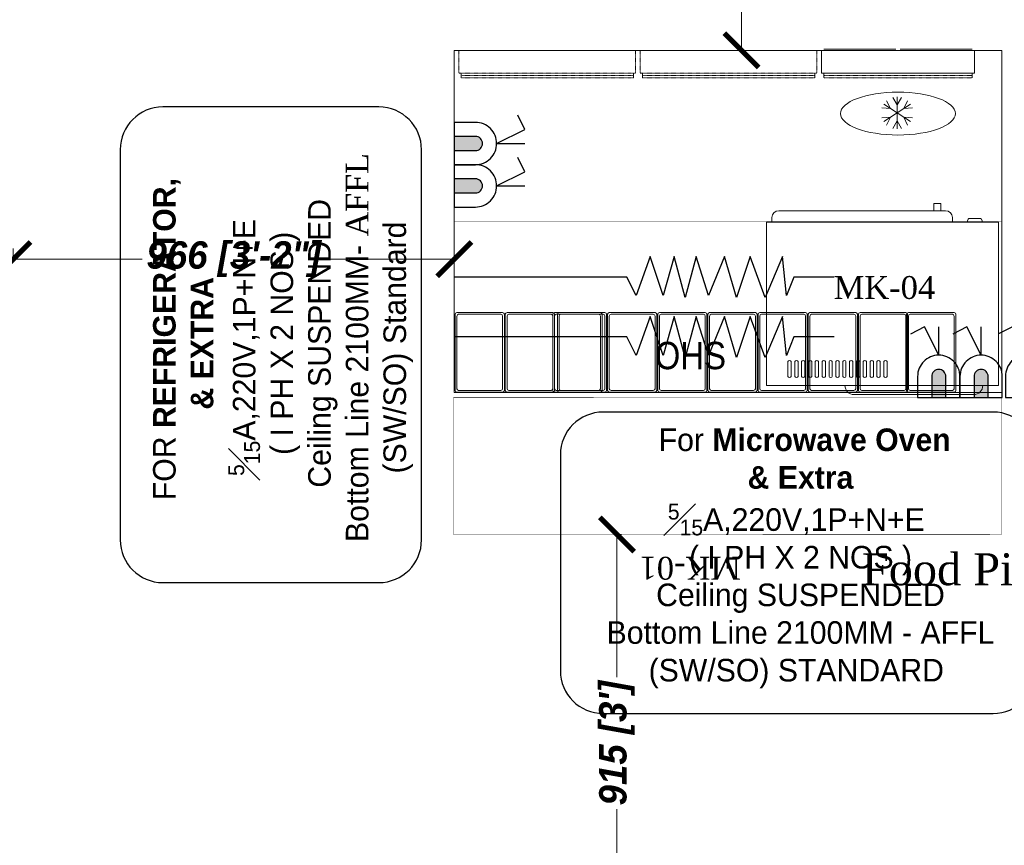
# Model space of a CAD drawing. Header units: millimetres. Extents: x 1277566 to 1493426, y 1039116 to 1145896.
# Tile 89 of 151: x 1371643 to 1373801, y 1134763 to 1136573. Entities that reach past the tile are written whole.
import ezdxf

# ---------------------------------------------------------------- set-up
doc = ezdxf.new("R2010")
doc.units = ezdxf.units.MM
doc.header["$PDMODE"] = 67
doc.linetypes.add('DASHED2', pattern=[0.375, 0.25, -0.125])
for name, color, linetype, lineweight in [('A - TEXT', 7, 'Continuous', 13), ('CKD Dimensions', 3, 'Continuous', 0), ('L1', 171, 'Continuous', 13), ('L4', 7, 'Continuous', 25), ('L5', 7, 'Continuous', 25), ('L6', 252, 'Continuous', 13), ('L7', 252, 'Continuous', 0)]:
    doc.layers.add(name, color=color, linetype=linetype, lineweight=lineweight)
doc.layers.add('Equipment', color=7, linetype='Continuous', lineweight=9, true_color=0xcc6600)
doc.layers.add('Equipment Name', color=8, linetype='Continuous')
doc.layers.add('MAIN KITCHEN', color=7, linetype='Continuous')
doc.styles.add('CKD_Dimension Text', font='BOOKOS.TTF')
doc.styles.add('STYLE1', font='GOTHIC.TTF', dxfattribs={"width": 0.9})
doc.styles.add('style12', font='BOOKOSI.TTF')
doc.styles.add('text', font='GOTHICBI.TTF')
doc.dimstyles.new('CKD 6', dxfattribs={"dimtxt": 90, "dimasz": 75, "dimexe": 0, "dimexo": 6, "dimgap": 7.5, "dimtad": 0, "dimdec": 0, "dimzin": 1, "dimdsep": 46, "dimtxsty": 'text', "dimblk": 'ARCHTICK', "dimcen": 54, "dimdle": 0.0015, "dimclrd": 256, "dimclre": 256, "dimclrt": 256, "dimazin": 0, "dimtfac": 1, "dimtdec": 0, "dimtix": 1, "dimtmove": 0, "dimatfit": 3, "dimfxl": 1, "dimlwd": -1, "dimlwe": -1, "dimarcsym": 0})

# ---------------------------------------------------------------- blocks, each defined once
blk = doc.blocks.new('A$C08566EE6')
at = {"layer": 'Equipment'}
for p, q in [((126.2, 404), (126.2, 419)), ((141.5, 419), (126.2, 419)), ((141.5, 419), (141.5, 404)), ((481.1, 403), (115.6, 403)), ((126.2, 403), (126.2, 404)), ((141.5, 403), (141.5, 404)), ((0, 378), (10, 378)), ((0, 378), (0, 20)), ((10, 378), (498, 378)), ((35.7, 378), (35.7, 381)), ((40.7, 386), (62.5, 386)), ((67.5, 378), (67.5, 381)), ((100.6, 379), (100.6, 388)), ((100.6, 379), (496.1, 379)), ((127.3, 378), (127.3, 379)), ((469.4, 378), (469.4, 379)), ((496.1, 379), (496.1, 388)), ((498, 378), (508, 378)), ((508, 20), (508, 378)), ((243.9, 39.8), (243.9, 72.5)), ((251.1, 72.5), (251.1, 39.8)), ((258.9, 39.8), (258.9, 72.5)), ((266.1, 72.5), (266.1, 39.8)), ((273.9, 39.8), (273.9, 72.5)), ((281.1, 72.5), (281.1, 39.8)), ((288.9, 39.8), (288.9, 72.5)), ((296.1, 72.5), (296.1, 39.8)), ((303.9, 39.8), (303.9, 72.5)), ((311.1, 72.5), (311.1, 39.8)), ((318.9, 39.8), (318.9, 72.5)), ((326.1, 72.5), (326.1, 39.8)), ((333.9, 39.8), (333.9, 72.5)), ((341.1, 72.5), (341.1, 39.8)), ((348.9, 39.8), (348.9, 72.5)), ((356.1, 72.5), (356.1, 39.8)), ((363.9, 39.8), (363.9, 72.5)), ((371.1, 72.5), (371.1, 39.8)), ((378.9, 39.8), (378.9, 72.5)), ((386.1, 72.5), (386.1, 39.8)), ((393.9, 39.8), (393.9, 72.5)), ((401.1, 72.5), (401.1, 39.8)), ((408.9, 39.8), (408.9, 72.5)), ((416.1, 72.5), (416.1, 39.8)), ((423.9, 39.8), (423.9, 72.5)), ((431.1, 72.5), (431.1, 39.8)), ((438.9, 39.8), (438.9, 72.5)), ((446.1, 72.5), (446.1, 39.8)), ((453.9, 39.8), (453.9, 72.5)), ((461.1, 72.5), (461.1, 39.8)), ((10, 20), (0, 20)), ((498, 20), (10, 20)), ((508, 20), (498, 20)), ((54, 0), (316.1, 0))]:
    blk.add_line(p, q, dxfattribs=at)
for centre, radius, start, end in [((115.6, 388), 15, 90, 180), ((481.1, 388), 15, 0, 90), ((40.7, 381), 5, 90, 180), ((62.5, 381), 5, 0, 90), ((247.5, 71.2), 3.83, 19.6898, 160.3102), ((262.5, 71.2), 3.83, 19.6898, 160.3102), ((277.5, 71.2), 3.83, 19.6898, 160.3102), ((292.5, 71.2), 3.83, 19.6898, 160.3102), ((307.5, 71.2), 3.83, 19.6898, 160.3102), ((322.5, 71.2), 3.83, 19.6898, 160.3102), ((337.5, 71.2), 3.83, 19.6898, 160.3102), ((352.5, 71.2), 3.83, 19.6898, 160.3102), ((367.5, 71.2), 3.83, 19.6898, 160.3102), ((382.5, 71.2), 3.83, 19.6898, 160.3102), ((397.5, 71.2), 3.83, 19.6898, 160.3102), ((412.5, 71.2), 3.83, 19.6898, 160.3102), ((427.5, 71.2), 3.83, 19.6898, 160.3102), ((442.5, 71.2), 3.83, 19.6898, 160.3102), ((457.5, 71.2), 3.83, 19.6898, 160.3102), ((247.5, 41), 3.8, 198.7415, 341.2585), ((262.5, 41), 3.8, 198.7415, 341.2585), ((277.5, 41), 3.8, 198.7415, 341.2585), ((292.5, 41), 3.8, 198.7415, 341.2585), ((307.5, 41), 3.8, 198.7415, 341.2585), ((322.5, 41), 3.8, 198.7415, 341.2585), ((337.5, 41), 3.8, 198.7415, 341.2585), ((352.5, 41), 3.8, 198.7415, 341.2585), ((367.5, 41), 3.8, 198.7415, 341.2585), ((382.5, 41), 3.8, 198.7415, 341.2585), ((397.5, 41), 3.8, 198.7415, 341.2585), ((412.5, 41), 3.8, 198.7415, 341.2585), ((427.5, 41), 3.8, 198.7415, 341.2585), ((442.5, 41), 3.8, 198.7415, 341.2585), ((457.5, 41), 3.8, 198.7415, 341.2585), ((54, 20), 20, 180, 270), ((316.1, 20), 20, 270, 0)]:
    blk.add_arc(centre, radius, start, end, dxfattribs=at)
blk = doc.blocks.new('_ARCHTICK')
at = {"color": 0, "linetype": 'ByBlock', "const_width": 0.15}
blk.add_lwpolyline([(-0.5, -0.5), (0.5, 0.5)], dxfattribs=at)
blk = doc.blocks.new('*D161')
at = {"layer": 'CKD Dimensions', "transparency": 16777216}
for p, q in [((1373207.5, 1137424.7), (1373224.6, 1137424.7)), ((1373207.5, 1136505.6), (1373224.6, 1136505.6))]:
    blk.add_line(p, q, dxfattribs=at)
at = {"layer": 'CKD Dimensions', "color": 30, "transparency": 16777216}
for p, q in [((1373224.6, 1137424.7), (1373224.6, 1137109.7)), ((1373224.6, 1136505.6), (1373224.6, 1136820.7))]:
    blk.add_line(p, q, dxfattribs=at)
at = {"layer": 'Defpoints', "color": 0, "transparency": 16777216}
for p in [(1373201.5, 1137424.7, -711.9), (1373224.6, 1137424.7), (1373201.5, 1136505.6)]:
    blk.add_point(p, dxfattribs=at)
at = {"layer": 'CKD Dimensions', "color": 30, "transparency": 16777216, "xscale": 75, "yscale": 75, "zscale": 75}
for p, rotation in [((1373224.6, 1137424.7), 90), ((1373224.6, 1136505.6), 270)]:
    blk.add_blockref('_ARCHTICK', p, dxfattribs=dict(at, rotation=rotation))
at = {"layer": 'CKD Dimensions', "transparency": 16777216, "insert": (1373224.6, 1136965.2), "char_height": 60, "attachment_point": 5, "rotation": 90, "style": 'text'}
blk.add_mtext("919 [3']", dxfattribs=at)
blk = doc.blocks.new('*D162')
at = {"layer": 'CKD Dimensions', "transparency": 16777216}
for p, q in [((1371628.7, 1136071.2), (1371628.7, 1136048.1)), ((1372595.2, 1136071.2), (1372595.2, 1136048.1))]:
    blk.add_line(p, q, dxfattribs=at)
at = {"layer": 'CKD Dimensions', "color": 30, "transparency": 16777216}
for p, q in [((1371628.7, 1136048.1), (1371911.5, 1136048.1)), ((1372595.2, 1136048.1), (1372312.4, 1136048.1))]:
    blk.add_line(p, q, dxfattribs=at)
at = {"layer": 'Defpoints', "color": 0, "transparency": 16777216}
for p in [(1371628.7, 1136077.2), (1372595.2, 1136077.2), (1372595.2, 1136048.1)]:
    blk.add_point(p, dxfattribs=at)
at = {"layer": 'CKD Dimensions', "color": 30, "transparency": 16777216, "xscale": 75, "yscale": 75, "zscale": 75, "rotation": 180}
blk.add_blockref('_ARCHTICK', (1371628.7, 1136048.1), dxfattribs=at)
at = {"layer": 'CKD Dimensions', "color": 30, "transparency": 16777216, "xscale": 75, "yscale": 75, "zscale": 75}
blk.add_blockref('_ARCHTICK', (1372595.2, 1136048.1), dxfattribs=at)
at = {"layer": 'CKD Dimensions', "transparency": 16777216, "insert": (1372112, 1136048.1), "char_height": 60, "attachment_point": 5, "style": 'text'}
blk.add_mtext('966 [3\'-2"]', dxfattribs=at)
blk = doc.blocks.new('*D164')
at = {"layer": 'CKD Dimensions', "transparency": 16777216}
for p, q in [((1372961.7, 1135444.6), (1372951.8, 1135444.6)), ((1372962.2, 1134530.1), (1372951.8, 1134530.1))]:
    blk.add_line(p, q, dxfattribs=at)
at = {"layer": 'CKD Dimensions', "color": 30, "transparency": 16777216}
for p, q in [((1372951.8, 1135444.6), (1372951.8, 1135131.9)), ((1372951.8, 1134530.1), (1372951.8, 1134842.8))]:
    blk.add_line(p, q, dxfattribs=at)
at = {"layer": 'Defpoints', "color": 0, "transparency": 16777216}
for p in [(1372951.8, 1135444.6), (1372967.7, 1135444.6), (1372968.2, 1134530.1)]:
    blk.add_point(p, dxfattribs=at)
at = {"layer": 'CKD Dimensions', "color": 30, "transparency": 16777216, "xscale": 75, "yscale": 75, "zscale": 75}
for p, rotation in [((1372951.8, 1135444.6), 90), ((1372951.8, 1134530.1), 270)]:
    blk.add_blockref('_ARCHTICK', p, dxfattribs=dict(at, rotation=rotation))
at = {"layer": 'CKD Dimensions', "transparency": 16777216, "insert": (1372951.8, 1134987.4), "char_height": 60, "attachment_point": 5, "rotation": 90, "style": 'text'}
blk.add_mtext("915 [3']", dxfattribs=at)
blk = doc.blocks.new('A$C41F15E28')
at = {"layer": 'L4'}
blk.add_hatch(color=7, dxfattribs=at).paths.add_polyline_path([(15.5, 0), (-15.5, 0), (-15.5, -46.4, 0.414214), (0, -61.9, 0.414214), (15.5, -46.4)])
at = {"layer": 'L4', "color": 7}
for p, q in [((0, -92.9), (-31, -154.8)), ((0, -92.9), (0, -154.8)), ((-31, -154.8), (-61.9, -139.3))]:
    blk.add_line(p, q, dxfattribs=at)
blk.add_lwpolyline([(-46.4, 0), (46.4, 0), (46.4, -46.4, -0.414214), (0, -92.9), (0, -92.9, -0.414214), (-46.4, -46.4), (-46.4, 0)], format="xyb", dxfattribs=at)
blk.add_lwpolyline([(-15.5, 0), (15.5, 0), (15.5, -46.4, -0.414214), (0, -61.9, -0.414214), (-15.5, -46.4)], format="xyb", close=True, dxfattribs=at)

msp = doc.modelspace()

# ---------------------------------------------------------------- linework, layer by layer
at = {"layer": 'Equipment', "elevation": 13372.1327}
for points in [[(1372597.1205, 1135760.312), (1372597.1205, 1135927.19, -0.414213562), (1372600.9305, 1135931), (1372701.2605, 1135931, -0.414213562), (1372705.0705, 1135927.19), (1372705.0705, 1135760.312, -0.414213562), (1372701.2605, 1135756.502), (1372600.9305, 1135756.502, -0.414213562)], [(1372597.1205, 1135760.312), (1372597.1205, 1135927.19, -0.414213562), (1372600.9305, 1135931), (1372701.2605, 1135931, -0.414213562), (1372705.0705, 1135927.19), (1372705.0705, 1135760.312, -0.414213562), (1372701.2605, 1135756.502), (1372600.9305, 1135756.502, -0.414213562)], [(1372600.9305, 1135764.122), (1372600.9305, 1135923.38, -0.414213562), (1372604.7405, 1135927.19), (1372697.4505, 1135927.19, -0.414213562), (1372701.2605, 1135923.38), (1372701.2605, 1135764.122, -0.414213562), (1372697.4505, 1135760.312), (1372604.7405, 1135760.312, -0.414213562)], [(1372600.9305, 1135764.122), (1372600.9305, 1135923.38, -0.414213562), (1372604.7405, 1135927.19), (1372697.4505, 1135927.19, -0.414213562), (1372701.2605, 1135923.38), (1372701.2605, 1135764.122, -0.414213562), (1372697.4505, 1135760.312), (1372604.7405, 1135760.312, -0.414213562)], [(1372707.0705, 1135760.312), (1372707.0705, 1135927.19, -0.414213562), (1372710.8805, 1135931), (1372811.2105, 1135931, -0.414213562), (1372815.0205, 1135927.19), (1372815.0205, 1135760.312, -0.414213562), (1372811.2105, 1135756.502), (1372710.8805, 1135756.502, -0.414213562)], [(1372707.0705, 1135760.312), (1372707.0705, 1135927.19, -0.414213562), (1372710.8805, 1135931), (1372811.2105, 1135931, -0.414213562), (1372815.0205, 1135927.19), (1372815.0205, 1135760.312, -0.414213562), (1372811.2105, 1135756.502), (1372710.8805, 1135756.502, -0.414213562)], [(1372710.8805, 1135764.122), (1372710.8805, 1135923.38, -0.414213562), (1372714.6905, 1135927.19), (1372807.4005, 1135927.19, -0.414213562), (1372811.2105, 1135923.38), (1372811.2105, 1135764.122, -0.414213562), (1372807.4005, 1135760.312), (1372714.6905, 1135760.312, -0.414213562)], [(1372710.8805, 1135764.122), (1372710.8805, 1135923.38, -0.414213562), (1372714.6905, 1135927.19), (1372807.4005, 1135927.19, -0.414213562), (1372811.2105, 1135923.38), (1372811.2105, 1135764.122, -0.414213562), (1372807.4005, 1135760.312), (1372714.6905, 1135760.312, -0.414213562)], [(1372811.2105, 1135760.312), (1372811.2105, 1135927.19, -0.414213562), (1372815.0205, 1135931), (1372915.3505, 1135931, -0.414213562), (1372919.1605, 1135927.19), (1372919.1605, 1135760.312, -0.414213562), (1372915.3505, 1135756.502), (1372815.0205, 1135756.502, -0.414213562)], [(1372811.2105, 1135760.312), (1372811.2105, 1135927.19, -0.414213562), (1372815.0205, 1135931), (1372915.3505, 1135931, -0.414213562), (1372919.1605, 1135927.19), (1372919.1605, 1135760.312, -0.414213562), (1372915.3505, 1135756.502), (1372815.0205, 1135756.502, -0.414213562)], [(1372815.0205, 1135764.122), (1372815.0205, 1135923.38, -0.414213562), (1372818.8305, 1135927.19), (1372911.5405, 1135927.19, -0.414213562), (1372915.3505, 1135923.38), (1372915.3505, 1135764.122, -0.414213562), (1372911.5405, 1135760.312), (1372818.8305, 1135760.312, -0.414213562)], [(1372815.0205, 1135764.122), (1372815.0205, 1135923.38, -0.414213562), (1372818.8305, 1135927.19), (1372911.5405, 1135927.19, -0.414213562), (1372915.3505, 1135923.38), (1372915.3505, 1135764.122, -0.414213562), (1372911.5405, 1135760.312), (1372818.8305, 1135760.312, -0.414213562)], [(1372929.1105, 1135760.312), (1372929.1105, 1135927.19, 0.414213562), (1372925.3005, 1135931), (1372824.9705, 1135931, 0.414213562), (1372821.1605, 1135927.19), (1372821.1605, 1135760.312, 0.414213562), (1372824.9705, 1135756.502), (1372925.3005, 1135756.502, 0.414213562)], [(1372929.1105, 1135760.312), (1372929.1105, 1135927.19, 0.414213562), (1372925.3005, 1135931), (1372824.9705, 1135931, 0.414213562), (1372821.1605, 1135927.19), (1372821.1605, 1135760.312, 0.414213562), (1372824.9705, 1135756.502), (1372925.3005, 1135756.502, 0.414213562)], [(1372925.3005, 1135764.122), (1372925.3005, 1135923.38, 0.414213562), (1372921.4905, 1135927.19), (1372828.7805, 1135927.19, 0.414213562), (1372824.9705, 1135923.38), (1372824.9705, 1135764.122, 0.414213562), (1372828.7805, 1135760.312), (1372921.4905, 1135760.312, 0.414213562)], [(1372925.3005, 1135764.122), (1372925.3005, 1135923.38, 0.414213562), (1372921.4905, 1135927.19), (1372828.7805, 1135927.19, 0.414213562), (1372824.9705, 1135923.38), (1372824.9705, 1135764.122, 0.414213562), (1372828.7805, 1135760.312), (1372921.4905, 1135760.312, 0.414213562)], [(1373039.0605, 1135760.312), (1373039.0605, 1135927.19, 0.414213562), (1373035.2505, 1135931), (1372934.9205, 1135931, 0.414213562), (1372931.1105, 1135927.19), (1372931.1105, 1135760.312, 0.414213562), (1372934.9205, 1135756.502), (1373035.2505, 1135756.502, 0.414213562)], [(1373039.0605, 1135760.312), (1373039.0605, 1135927.19, 0.414213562), (1373035.2505, 1135931), (1372934.9205, 1135931, 0.414213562), (1372931.1105, 1135927.19), (1372931.1105, 1135760.312, 0.414213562), (1372934.9205, 1135756.502), (1373035.2505, 1135756.502, 0.414213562)], [(1373035.2505, 1135764.122), (1373035.2505, 1135923.38, 0.414213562), (1373031.4405, 1135927.19), (1372938.7305, 1135927.19, 0.414213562), (1372934.9205, 1135923.38), (1372934.9205, 1135764.122, 0.414213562), (1372938.7305, 1135760.312), (1373031.4405, 1135760.312, 0.414213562)], [(1373035.2505, 1135764.122), (1373035.2505, 1135923.38, 0.414213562), (1373031.4405, 1135927.19), (1372938.7305, 1135927.19, 0.414213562), (1372934.9205, 1135923.38), (1372934.9205, 1135764.122, 0.414213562), (1372938.7305, 1135760.312), (1373031.4405, 1135760.312, 0.414213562)], [(1373149.0105, 1135760.312), (1373149.0105, 1135927.19, 0.414213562), (1373145.2005, 1135931), (1373044.8705, 1135931, 0.414213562), (1373041.0605, 1135927.19), (1373041.0605, 1135760.312, 0.414213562), (1373044.8705, 1135756.502), (1373145.2005, 1135756.502, 0.414213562)], [(1373149.0105, 1135760.312), (1373149.0105, 1135927.19, 0.414213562), (1373145.2005, 1135931), (1373044.8705, 1135931, 0.414213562), (1373041.0605, 1135927.19), (1373041.0605, 1135760.312, 0.414213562), (1373044.8705, 1135756.502), (1373145.2005, 1135756.502, 0.414213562)], [(1373145.2005, 1135764.122), (1373145.2005, 1135923.38, 0.414213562), (1373141.3905, 1135927.19), (1373048.6805, 1135927.19, 0.414213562), (1373044.8705, 1135923.38), (1373044.8705, 1135764.122, 0.414213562), (1373048.6805, 1135760.312), (1373141.3905, 1135760.312, 0.414213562)], [(1373145.2005, 1135764.122), (1373145.2005, 1135923.38, 0.414213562), (1373141.3905, 1135927.19), (1373048.6805, 1135927.19, 0.414213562), (1373044.8705, 1135923.38), (1373044.8705, 1135764.122, 0.414213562), (1373048.6805, 1135760.312), (1373141.3905, 1135760.312, 0.414213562)], [(1373258.9605, 1135760.312), (1373258.9605, 1135927.19, 0.414213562), (1373255.1505, 1135931), (1373154.8205, 1135931, 0.414213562), (1373151.0105, 1135927.19), (1373151.0105, 1135760.312, 0.414213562), (1373154.8205, 1135756.502), (1373255.1505, 1135756.502, 0.414213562)], [(1373258.9605, 1135760.312), (1373258.9605, 1135927.19, 0.414213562), (1373255.1505, 1135931), (1373154.8205, 1135931, 0.414213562), (1373151.0105, 1135927.19), (1373151.0105, 1135760.312, 0.414213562), (1373154.8205, 1135756.502), (1373255.1505, 1135756.502, 0.414213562)], [(1373255.1505, 1135764.122), (1373255.1505, 1135923.38, 0.414213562), (1373251.3405, 1135927.19), (1373158.6305, 1135927.19, 0.414213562), (1373154.8205, 1135923.38), (1373154.8205, 1135764.122, 0.414213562), (1373158.6305, 1135760.312), (1373251.3405, 1135760.312, 0.414213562)], [(1373255.1505, 1135764.122), (1373255.1505, 1135923.38, 0.414213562), (1373251.3405, 1135927.19), (1373158.6305, 1135927.19, 0.414213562), (1373154.8205, 1135923.38), (1373154.8205, 1135764.122, 0.414213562), (1373158.6305, 1135760.312), (1373251.3405, 1135760.312, 0.414213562)], [(1373260.9605, 1135760.312), (1373260.9605, 1135927.19, -0.414213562), (1373264.7705, 1135931), (1373365.1005, 1135931, -0.414213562), (1373368.9105, 1135927.19), (1373368.9105, 1135760.312, -0.414213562), (1373365.1005, 1135756.502), (1373264.7705, 1135756.502, -0.414213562)], [(1373260.9605, 1135760.312), (1373260.9605, 1135927.19, -0.414213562), (1373264.7705, 1135931), (1373365.1005, 1135931, -0.414213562), (1373368.9105, 1135927.19), (1373368.9105, 1135760.312, -0.414213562), (1373365.1005, 1135756.502), (1373264.7705, 1135756.502, -0.414213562)], [(1373264.7705, 1135764.122), (1373264.7705, 1135923.38, -0.414213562), (1373268.5805, 1135927.19), (1373361.2905, 1135927.19, -0.414213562), (1373365.1005, 1135923.38), (1373365.1005, 1135764.122, -0.414213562), (1373361.2905, 1135760.312), (1373268.5805, 1135760.312, -0.414213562)], [(1373264.7705, 1135764.122), (1373264.7705, 1135923.38, -0.414213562), (1373268.5805, 1135927.19), (1373361.2905, 1135927.19, -0.414213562), (1373365.1005, 1135923.38), (1373365.1005, 1135764.122, -0.414213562), (1373361.2905, 1135760.312), (1373268.5805, 1135760.312, -0.414213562)], [(1373370.9105, 1135760.312), (1373370.9105, 1135927.19, -0.414213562), (1373374.7205, 1135931), (1373475.0505, 1135931, -0.414213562), (1373478.8605, 1135927.19), (1373478.8605, 1135760.312, -0.414213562), (1373475.0505, 1135756.502), (1373374.7205, 1135756.502, -0.414213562)], [(1373370.9105, 1135760.312), (1373370.9105, 1135927.19, -0.414213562), (1373374.7205, 1135931), (1373475.0505, 1135931, -0.414213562), (1373478.8605, 1135927.19), (1373478.8605, 1135760.312, -0.414213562), (1373475.0505, 1135756.502), (1373374.7205, 1135756.502, -0.414213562)], [(1373374.7205, 1135764.122), (1373374.7205, 1135923.38, -0.414213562), (1373378.5305, 1135927.19), (1373471.2405, 1135927.19, -0.414213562), (1373475.0505, 1135923.38), (1373475.0505, 1135764.122, -0.414213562), (1373471.2405, 1135760.312), (1373378.5305, 1135760.312, -0.414213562)], [(1373374.7205, 1135764.122), (1373374.7205, 1135923.38, -0.414213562), (1373378.5305, 1135927.19), (1373471.2405, 1135927.19, -0.414213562), (1373475.0505, 1135923.38), (1373475.0505, 1135764.122, -0.414213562), (1373471.2405, 1135760.312), (1373378.5305, 1135760.312, -0.414213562)], [(1373480.8605, 1135760.312), (1373480.8605, 1135927.19, -0.414213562), (1373484.6705, 1135931), (1373585.0005, 1135931, -0.414213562), (1373588.8105, 1135927.19), (1373588.8105, 1135760.312, -0.414213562), (1373585.0005, 1135756.502), (1373484.6705, 1135756.502, -0.414213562)], [(1373480.8605, 1135760.312), (1373480.8605, 1135927.19, -0.414213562), (1373484.6705, 1135931), (1373585.0005, 1135931, -0.414213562), (1373588.8105, 1135927.19), (1373588.8105, 1135760.312, -0.414213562), (1373585.0005, 1135756.502), (1373484.6705, 1135756.502, -0.414213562)], [(1373484.6705, 1135764.122), (1373484.6705, 1135923.38, -0.414213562), (1373488.4805, 1135927.19), (1373581.1905, 1135927.19, -0.414213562), (1373585.0005, 1135923.38), (1373585.0005, 1135764.122, -0.414213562), (1373581.1905, 1135760.312), (1373488.4805, 1135760.312, -0.414213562)], [(1373484.6705, 1135764.122), (1373484.6705, 1135923.38, -0.414213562), (1373488.4805, 1135927.19), (1373581.1905, 1135927.19, -0.414213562), (1373585.0005, 1135923.38), (1373585.0005, 1135764.122, -0.414213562), (1373581.1905, 1135760.312), (1373488.4805, 1135760.312, -0.414213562)], [(1373586.6705, 1135760.312), (1373586.6705, 1135927.19, -0.414213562), (1373590.4805, 1135931), (1373690.8105, 1135931, -0.414213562), (1373694.6205, 1135927.19), (1373694.6205, 1135760.312, -0.414213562), (1373690.8105, 1135756.502), (1373590.4805, 1135756.502, -0.414213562)], [(1373586.6705, 1135760.312), (1373586.6705, 1135927.19, -0.414213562), (1373590.4805, 1135931), (1373690.8105, 1135931, -0.414213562), (1373694.6205, 1135927.19), (1373694.6205, 1135760.312, -0.414213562), (1373690.8105, 1135756.502), (1373590.4805, 1135756.502, -0.414213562)], [(1373590.4805, 1135764.122), (1373590.4805, 1135923.38, -0.414213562), (1373594.2905, 1135927.19), (1373687.0005, 1135927.19, -0.414213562), (1373690.8105, 1135923.38), (1373690.8105, 1135764.122, -0.414213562), (1373687.0005, 1135760.312), (1373594.2905, 1135760.312, -0.414213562)], [(1373590.4805, 1135764.122), (1373590.4805, 1135923.38, -0.414213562), (1373594.2905, 1135927.19), (1373687.0005, 1135927.19, -0.414213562), (1373690.8105, 1135923.38), (1373690.8105, 1135764.122, -0.414213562), (1373687.0005, 1135760.312), (1373594.2905, 1135760.312, -0.414213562)]]:
    msp.add_lwpolyline(points, format="xyb", close=True, dxfattribs=at)
at = {"layer": 'L5', "color": 7, "linetype": 'Continuous'}
for points, elevation in [([(1371956.6409, 1135339.2435), (1372429.8109, 1135339.2435, 0.414213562), (1372523.4732, 1135432.9058), (1372523.4732, 1136287.936, 0.414213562), (1372429.8109, 1136381.5984), (1371956.6409, 1136381.5984, 0.414213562), (1371862.9785, 1136287.936), (1371862.9785, 1135432.9058, 0.414213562)], -23504.0474), ([(1372827.7247, 1135619.2142), (1372827.7247, 1135146.0442, 0.414213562), (1372921.3871, 1135052.3818), (1373776.4173, 1135052.3818, 0.414213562), (1373870.0796, 1135146.0442), (1373870.0796, 1135619.2142, 0.414213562), (1373776.4173, 1135712.8766), (1372921.3871, 1135712.8766, 0.414213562)], -23503.9041)]:
    msp.add_lwpolyline(points, format="xyb", close=True, dxfattribs=dict(at, elevation=elevation))
at = {"layer": 'L6', "const_width": 1}
for points in [[(1372595.224, 1136130.6381), (1373795.224, 1136130.6381)], [(1372593.4423, 1135744.4339), (1373795.5396, 1135745.0847), (1373795.5396, 1135445.0847), (1372593.4423, 1135444.4339), (1372593.4423, 1135744.4339)]]:
    msp.add_lwpolyline(points, dxfattribs=at)
at = {"layer": 'L7', "linetype": 'DASHED2', "ltscale": 0.05}
for p, q in [((1372610.224, 1136445.6381), (1372987.724, 1136445.6381)), ((1373007.724, 1136445.6381), (1373385.224, 1136445.6381))]:
    msp.add_line(p, q, dxfattribs=at)
at = {"layer": 'L7', "ltscale": 4}
msp.add_lwpolyline([(1373795.224, 1135755.6381), (1372595.224, 1135755.6381), (1372595.224, 1136505.6381), (1373795.224, 1136505.6381)], close=True, dxfattribs=at)
at = {"layer": 'L7', "linetype": 'DASHED2', "ltscale": 0.05}
for points in [[(1372605.224, 1136455.6381), (1372605.224, 1136505.6381)], [(1372605.224, 1136505.6381), (1372992.724, 1136505.6381)], [(1372992.724, 1136455.6381), (1372992.724, 1136505.6381)], [(1372992.724, 1136455.6381), (1372992.724, 1136505.6381)], [(1373002.724, 1136455.6381), (1373002.724, 1136505.6381)], [(1373002.724, 1136505.6381), (1373400.224, 1136505.6381)], [(1373390.224, 1136455.6381), (1373390.224, 1136505.6381)], [(1373390.224, 1136455.6381), (1373390.224, 1136505.6381)], [(1372605.224, 1136455.6381), (1372992.724, 1136455.6381)], [(1372610.224, 1136450.6381), (1372987.724, 1136450.6381)], [(1373002.724, 1136455.6381), (1373390.224, 1136455.6381)], [(1373007.724, 1136450.6381), (1373385.224, 1136450.6381)]]:
    msp.add_lwpolyline(points, dxfattribs=at)
at = {"layer": 'L7', "color": 1, "ltscale": 4}
for points in [[(1373400.224, 1136455.6381), (1373400.224, 1136505.6381)], [(1373400.224, 1136505.6381), (1373735.224, 1136505.6381)], [(1373405.224, 1136508.1381), (1373562.724, 1136508.1381)], [(1373572.724, 1136508.1381), (1373730.224, 1136508.1381)], [(1373735.224, 1136455.6381), (1373735.224, 1136505.6381)], [(1373400.224, 1136455.6381), (1373735.224, 1136455.6381)], [(1373730.224, 1136445.6381), (1373730.224, 1136455.6381)], [(1373565.724, 1136386.1381), (1373556.224, 1136402.6381)], [(1373565.724, 1136403.6381), (1373565.724, 1136368.6381)], [(1373565.724, 1136386.1381), (1373575.224, 1136402.6381)], [(1373551.1111, 1136378.2668), (1373532.1061, 1136379.4125)], [(1373536.4981, 1136387.8954), (1373565.724, 1136368.6381)], [(1373551.1111, 1136378.2668), (1373542.5601, 1136395.278)], [(1373594.95, 1136387.8954), (1373565.724, 1136368.6381)], [(1373580.337, 1136378.2668), (1373588.888, 1136395.278)], [(1373580.337, 1136378.2668), (1373599.3419, 1136379.4125)], [(1373551.1111, 1136359.0095), (1373532.1061, 1136357.8638)], [(1373536.4981, 1136349.3808), (1373565.724, 1136368.6381)], [(1373551.1111, 1136359.0095), (1373542.5601, 1136341.9983)], [(1373565.724, 1136333.6381), (1373565.724, 1136368.6381)], [(1373594.95, 1136349.3808), (1373565.724, 1136368.6381)], [(1373580.337, 1136359.0095), (1373599.3419, 1136357.8638)], [(1373580.337, 1136359.0095), (1373588.888, 1136341.9983)], [(1373565.724, 1136351.1381), (1373556.224, 1136334.6381)], [(1373565.724, 1136351.1381), (1373575.224, 1136334.6381)]]:
    msp.add_lwpolyline(points, dxfattribs=at)
at = {"layer": 'L7', "ltscale": 4}
for points in [[(1372610.224, 1136445.6381), (1372610.224, 1136455.6381)], [(1372987.724, 1136445.6381), (1372987.724, 1136455.6381)], [(1373007.724, 1136445.6381), (1373007.724, 1136455.6381)], [(1373385.224, 1136445.6381), (1373385.224, 1136455.6381)]]:
    msp.add_lwpolyline(points, dxfattribs=at)
at = {"layer": 'L7', "color": 1, "linetype": 'DASHED2', "ltscale": 0.05}
for points in [[(1373405.224, 1136445.6381), (1373405.224, 1136455.6381)], [(1373405.224, 1136450.6381), (1373730.224, 1136450.6381)], [(1373405.224, 1136445.6381), (1373730.224, 1136445.6381)]]:
    msp.add_lwpolyline(points, dxfattribs=at)
at = {"layer": 'L7', "color": 1, "ltscale": 4}
msp.add_ellipse((1373567.724, 1136367.1381), major_axis=(126, 0), ratio=0.373015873, dxfattribs=at)
at = {"layer": 'MAIN KITCHEN', "color": 3, "linetype": 'Continuous'}
for points in [[(1373427.7381, 1136008.7709), (1373339.7895, 1136008.7709), (1373323.2518, 1135968.3717), (1373314.4732, 1136053.5519), (1373276.7897, 1135963.99), (1373244.088, 1136053.5519), (1373213.5156, 1135963.99), (1373187.1793, 1136053.5519), (1373152.0636, 1135968.3717), (1373125.7273, 1136053.5519), (1373101.0583, 1135963.99), (1373077.4431, 1136053.5519), (1373052.7743, 1135968.3717), (1373024.7696, 1136053.5519), (1372994.044, 1135968.3717), (1372973.4335, 1136008.7709), (1372595.4267, 1136008.7709)], [(1373427.7381, 1135877.5007), (1373339.7895, 1135877.5007), (1373323.2518, 1135837.1015), (1373314.4732, 1135922.2817), (1373276.7897, 1135832.7198), (1373244.088, 1135922.2817), (1373213.5156, 1135832.7198), (1373187.1793, 1135922.2817), (1373152.0636, 1135837.1015), (1373125.7273, 1135922.2817), (1373101.0583, 1135832.7198), (1373077.4431, 1135922.2817), (1373052.7743, 1135837.1015), (1373024.7696, 1135922.2817), (1372994.044, 1135837.1015), (1372973.4335, 1135877.5007), (1372595.4267, 1135877.5007)]]:
    msp.add_lwpolyline(points, dxfattribs=at)

# ---------------------------------------------------------------- block references
at = {"layer": 'Equipment', "xscale": -1}
msp.add_blockref('A$C08566EE6', (1373787.6668, 1135751.1816, 4454.192), dxfattribs=at)
at = {"layer": 'L4', "color": 2, "lineweight": 50, "xscale": -1}
for p, rotation in [((1372595.2211, 1136301.4914), 90.00361117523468), ((1372595.227, 1136208.6168), 90.00361117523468), ((1373657.0572, 1135744.5987), 180.0036111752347), ((1373749.9318, 1135744.6045), 180.0036111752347), ((1373849.697, 1135745.0826), 180.0036111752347)]:
    msp.add_blockref('A$C41F15E28', p, dxfattribs=dict(at, rotation=rotation))

# ---------------------------------------------------------------- texts
at = {"layer": 'A - TEXT', "insert": (1373112.68, 1135805.9765), "char_height": 60, "width": 704.58912, "attachment_point": 8, "style": 'STYLE1'}
msp.add_mtext('OHS', dxfattribs=at)
at = {"layer": 'Equipment Name', "insert": (1373426.8216, 1136010.8673), "char_height": 50, "width": 781.752435, "attachment_point": 1, "style": 'CKD_Dimension Text'}
msp.add_mtext('MK-04', dxfattribs=at)
at = {"layer": 'Equipment Name', "insert": (1373223.671, 1135345.6568), "char_height": 50, "width": 781.752435, "attachment_point": 1, "rotation": 180, "style": 'CKD_Dimension Text'}
msp.add_mtext('MK-01', dxfattribs=at)
at = {"layer": 'L1', "style": 'style12'}
msp.add_text('Food Pick Up', height=70, dxfattribs=at).set_placement((1373488.7764, 1135333.5084, -4718.1449))
at = {"layer": 'L5', "color": 4, "linetype": 'Continuous', "insert": (1372219.717, 1135854.344, -0.1434), "char_height": 49.5, "width": 939.040465, "attachment_point": 5, "rotation": 90, "style": 'CKD_Dimension Text'}
msp.add_mtext('{\\fCentury Gothic|b0|i0|c238|p34;\\C256;  FOR \\fCentury Gothic|b1|i0|c0|p34;REFRIGERATOR,\\P & EXTRA \\P\\A1;\\fCentury Gothic|b0|i0|c0|p34;{\\H0.7x;\\S5#15;}\\H1.00002x;A\\fCentury Gothic|b0|i0|c238|p34;,220V,1P+N+E \\P ( I PH X \\fCentury Gothic|b0|i0|c0|p34;2\\fCentury Gothic|b0|i0|c238|p34; NO\\fCentury Gothic|b0|i0|c0|p34;S\\fCentury Gothic|b0|i0|c238|p34; )\\fCentury Gothic|b0|i0|c0|p34; \\P\\fCentury Gothic|b0|i0|c238|p34; C\\fCentury Gothic|b0|i0|c0|p34;eiling SUSPENDED\\P\\fCentury Gothic|b0|i0|c238|p34; \\fCentury Gothic|b0|i0|c0|p34;Bottom Line \\H0.99998x;2100MM- \\fBookman Old Style|b0|i0|c0|p18;AFFL\\fCentury Gothic|b0|i0|c238|p34;  (SW/SO)\\fBookman Old Style|b0|i0|c0|p18; \\fCentury Gothic|b0|i0|c238|p34;Standard }', dxfattribs=at)
at = {"layer": 'L5', "color": 4, "linetype": 'Continuous', "insert": (1373344.8331, 1135392.2774), "char_height": 49.5, "width": 939.040465, "attachment_point": 5, "style": 'CKD_Dimension Text'}
msp.add_mtext('{\\fCentury Gothic|b0|i0|c238|p34;\\C256;  For \\fCentury Gothic|b1|i0|c0|p34;Microwave Oven\\fCentury Gothic|b0|i0|c0|p34; \\P \\fCentury Gothic|b1|i0|c0|p34;& Extra\\P\\A1;\\fCentury Gothic|b0|i0|c0|p34;{\\H0.7x;\\S5#15;}A\\fCentury Gothic|b0|i0|c238|p34;,220V,1P+N+E \\P ( I PH X \\fCentury Gothic|b0|i0|c0|p34;2\\fCentury Gothic|b0|i0|c238|p34; NO\\fCentury Gothic|b0|i0|c0|p34;S\\fCentury Gothic|b0|i0|c238|p34; )\\fCentury Gothic|b0|i0|c0|p34; \\P\\fCentury Gothic|b0|i0|c238|p34; \\fCentury Gothic|b0|i0|c0|p34;\\H1.00002x;Ceiling SUSPENDED\\P\\fCentury Gothic|b0|i0|c238|p34; \\fCentury Gothic|b0|i0|c0|p34;Bottom Line \\H0.99998x;2100MM - AFFL\\fCentury Gothic|b0|i0|c238|p34; (SW/SO) STANDARD}', dxfattribs=at)

# ---------------------------------------------------------------- dimensions: what is measured, and where the dimension line sits
at = {"layer": 'CKD Dimensions'}
for base, p1, p2, picture, middle in [((1373224.6191, 1137424.7085), (1373201.474, 1136505.6381), (1373201.474, 1137424.7085, -711.8561), '*D161', (1373224.6191, 1136965.1733)), ((1372951.8026, 1135444.6365), (1372968.178, 1134530.0703), (1372967.6828, 1135444.6365), '*D164', (1372951.8026, 1134987.3534))]:
    dim = msp.add_linear_dim(base=base, p1=p1, p2=p2, angle=90, dimstyle='CKD 6', override={"dimtxt": 60, "dimtxsty": 'text', "dimclrd": 30, "dimtix": 0, "dimatfit": 2}, dxfattribs=at)
    dim.commit()
    dim.dimension.update_dxf_attribs({"geometry": picture, "text_midpoint": middle})
dim = msp.add_linear_dim(base=(1372595.224, 1136048.0513), p1=(1371628.7259, 1136077.1913), p2=(1372595.224, 1136077.1913), dimstyle='CKD 6', override={"dimtxt": 60, "dimtxsty": 'text', "dimclrd": 30, "dimtix": 0, "dimatfit": 2}, dxfattribs=at)
dim.commit()
dim.dimension.update_dxf_attribs({"geometry": '*D162', "text_midpoint": (1372111.9749, 1136048.0513)})

doc.saveas('drawing.dxf')
